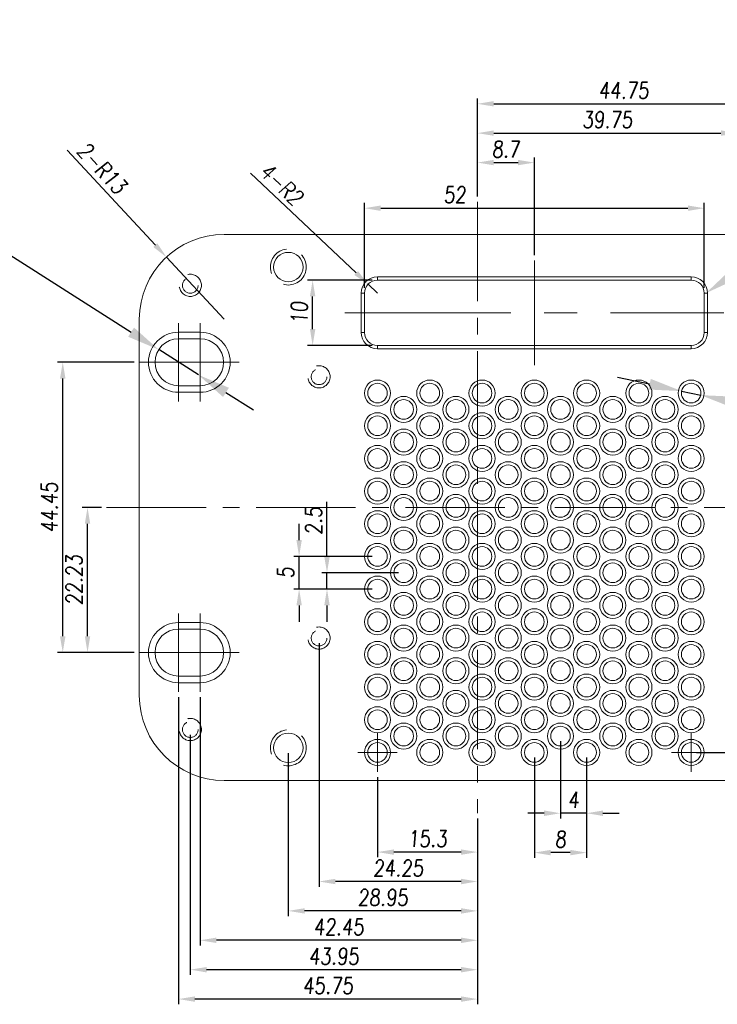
# Model space of a CAD drawing. Header units: millimetres. Extents: x 4497 to 13960, y 12291 to 16372.
# Tile 74 of 217: x 4630 to 4737, y 15098 to 15249. Entities that reach past the tile are written whole.
import ezdxf
from ezdxf import colors
from ezdxf.entities.mleader import LeaderData, LeaderLine
from ezdxf.math import Vec2, Vec3

# ---------------------------------------------------------------- set-up
doc = ezdxf.new("R2010")
doc.units = ezdxf.units.MM
doc.header["$LTSCALE"] = 0.8
doc.header["$PDMODE"] = 3
doc.header["$PDSIZE"] = 0.3125
for name, pattern in [('CENTER', [50.8, 31.75, -6.35, 6.35, -6.35]), ('CENTER2', [28.575, 19.05, -3.175, 3.175, -3.175]), ('HIDDEN', [9.525, 6.35, -3.175])]:
    doc.linetypes.add(name, pattern=pattern)
doc.layers.get('0').update_dxf_attribs({"linetype": 'CONTINUOUS', "lineweight": 0})
doc.layers.get('Defpoints').update_dxf_attribs({"linetype": 'CONTINUOUS', "lineweight": 0})
for name, color, linetype, lineweight in [('1', 2, 'CENTER', 0), ('2', 3, 'CONTINUOUS', 0), ('3', 5, 'HIDDEN', 0), ('4', 1, 'CENTER2', 9), ('P', 1, 'CONTINUOUS', 0)]:
    doc.layers.add(name, color=color, linetype=linetype, lineweight=lineweight)
doc.styles.get("Standard").update_dxf_attribs({"font": 'romans.shx', "width": 0.8, "oblique": 5, "bigfont": 'whgtxt.shx'})
doc.dimstyles.get("Standard").update_dxf_attribs({"dimtxt": 2.5, "dimasz": 2.5, "dimexe": 0.8, "dimexo": 0.8, "dimgap": 0.8, "dimtad": 1, "dimdsep": 46, "dimtxsty": 'Standard', "dimcen": 0, "dimclrd": 3, "dimclre": 3, "dimclrt": 3, "dimazin": 0, "dimtp": 0.001, "dimtm": 0.001, "dimtfac": 1, "dimtmove": 0, "dimatfit": 3, "dimfxl": 0, "dimtolj": 1, "dimarcsym": 0})

# ---------------------------------------------------------------- blocks, each defined once
blk = doc.blocks.new('*D1123')
at = {"layer": '2', "color": 3, "lineweight": -2}
for p, q in [((4582.66, 15241.8), (4647.39, 15200.7)), ((4657.69, 15194.16), (4651.61, 15198.02)), ((4661.91, 15191.48), (4666.13, 15188.8))]:
    blk.add_line(p, q, dxfattribs=at)
at = {"layer": '2', "color": 3}
for points in [[(4647.84, 15201.4), (4646.94, 15199.99), (4651.61, 15198.02)], [(4662.36, 15192.18), (4661.46, 15190.77), (4657.69, 15194.16)]]:
    blk.add_solid(points, dxfattribs=at)
at = {"layer": 'Defpoints', "color": 0}
for p in [(4651.61, 15198.02), (4657.69, 15194.16)]:
    blk.add_point(p, dxfattribs=at)
at = {"layer": '2', "color": 3, "insert": (4601.99, 15235.93), "char_height": 5, "attachment_point": 5, "rotation": 327.5842}
blk.add_mtext('\\A1;2-∅7.2 C/S', dxfattribs=at)
blk = doc.blocks.new('*D1124')
at = {"layer": '2', "color": 3, "lineweight": -2}
for p, q in [((4726.74, 15192.72), (4721.85, 15193.77)), ((4731.63, 15191.67), (4734.57, 15191.05)), ((4763.89, 15184.77), (4739.46, 15190))]:
    blk.add_line(p, q, dxfattribs=at)
at = {"layer": '2', "color": 3}
for points in [[(4726.92, 15193.54), (4726.57, 15191.91), (4731.63, 15191.67)], [(4739.63, 15190.82), (4739.28, 15189.19), (4734.57, 15191.05)]]:
    blk.add_solid(points, dxfattribs=at)
at = {"layer": 'Defpoints', "color": 0}
for p in [(4731.63, 15191.67), (4734.57, 15191.05)]:
    blk.add_point(p, dxfattribs=at)
at = {"layer": '2', "color": 3, "insert": (4760.09, 15189.78), "char_height": 5, "attachment_point": 5, "rotation": 347.9263}
blk.add_mtext('\\A1;∅3', dxfattribs=at)
blk = doc.blocks.new('*D1037')
at = {"layer": '2', "color": 3, "lineweight": -2}
for p, q in [((4642.85, 15173.86), (4639.92, 15173.86)), ((4640.72, 15154.14), (4640.72, 15171.36)), ((4647.85, 15151.64), (4639.92, 15151.64))]:
    blk.add_line(p, q, dxfattribs=at)
at = {"layer": '2', "color": 3}
for points in [[(4640.31, 15171.36), (4641.14, 15171.36), (4640.72, 15173.86)], [(4640.31, 15154.14), (4641.14, 15154.14), (4640.72, 15151.64)]]:
    blk.add_solid(points, dxfattribs=at)
at = {"layer": 'Defpoints', "color": 0}
for p in [(4640.72, 15173.86), (4643.65, 15173.86), (4648.65, 15151.64)]:
    blk.add_point(p, dxfattribs=at)
at = {"layer": '2', "color": 3, "insert": (4638.67, 15162.75), "char_height": 2.5, "attachment_point": 5, "rotation": 90}
blk.add_mtext('\\A1;22.23', dxfattribs=at)
blk = doc.blocks.new('*D1038')
at = {"layer": '2', "color": 3, "lineweight": -2}
for p, q in [((4647.85, 15196.09), (4636.13, 15196.09)), ((4636.93, 15154.14), (4636.93, 15193.59)), ((4647.85, 15151.64), (4636.13, 15151.64))]:
    blk.add_line(p, q, dxfattribs=at)
at = {"layer": '2', "color": 3}
for points in [[(4636.51, 15193.59), (4637.35, 15193.59), (4636.93, 15196.09)], [(4636.51, 15154.14), (4637.35, 15154.14), (4636.93, 15151.64)]]:
    blk.add_solid(points, dxfattribs=at)
at = {"layer": 'Defpoints', "color": 0}
for p in [(4636.93, 15196.09), (4648.65, 15196.09), (4648.65, 15151.64)]:
    blk.add_point(p, dxfattribs=at)
at = {"layer": '2', "color": 3, "insert": (4634.88, 15173.86), "char_height": 2.5, "attachment_point": 5, "rotation": 90}
blk.add_mtext('\\A1;44.45', dxfattribs=at)
blk = doc.blocks.new('*D1039')
at = {"layer": '2', "color": 3, "lineweight": -2}
for p, q in [((4685.1, 15132.56), (4685.1, 15120.3)), ((4700.4, 15126.26), (4700.4, 15120.3)), ((4697.9, 15121.1), (4687.6, 15121.1))]:
    blk.add_line(p, q, dxfattribs=at)
at = {"layer": '2', "color": 3}
for points in [[(4687.6, 15121.51), (4687.6, 15120.68), (4685.1, 15121.1)], [(4697.9, 15121.51), (4697.9, 15120.68), (4700.4, 15121.1)]]:
    blk.add_solid(points, dxfattribs=at)
at = {"layer": 'Defpoints', "color": 0}
for p in [(4685.1, 15133.36), (4700.4, 15127.06), (4685.1, 15121.1)]:
    blk.add_point(p, dxfattribs=at)
at = {"layer": '2', "color": 3, "insert": (4692.75, 15123.15), "char_height": 2.5, "attachment_point": 5}
blk.add_mtext('\\A1;15.3', dxfattribs=at)
blk = doc.blocks.new('*D1040')
at = {"layer": '2', "color": 3, "lineweight": -2}
for p, q in [((4676.15, 15153.06), (4676.15, 15115.8)), ((4700.4, 15126.26), (4700.4, 15115.8)), ((4697.9, 15116.6), (4678.65, 15116.6))]:
    blk.add_line(p, q, dxfattribs=at)
at = {"layer": '2', "color": 3}
for points in [[(4678.65, 15117.01), (4678.65, 15116.18), (4676.15, 15116.6)], [(4697.9, 15117.01), (4697.9, 15116.18), (4700.4, 15116.6)]]:
    blk.add_solid(points, dxfattribs=at)
at = {"layer": 'Defpoints', "color": 0}
for p in [(4676.15, 15153.86), (4700.4, 15127.06), (4676.15, 15116.6)]:
    blk.add_point(p, dxfattribs=at)
at = {"layer": '2', "color": 3, "insert": (4688.28, 15118.65), "char_height": 2.5, "attachment_point": 5}
blk.add_mtext('\\A1;24.25', dxfattribs=at)
blk = doc.blocks.new('*D1041')
at = {"layer": '2', "color": 3, "lineweight": -2}
for p, q in [((4671.45, 15136.26), (4671.45, 15111.3)), ((4700.4, 15126.26), (4700.4, 15111.3)), ((4697.9, 15112.1), (4673.95, 15112.1))]:
    blk.add_line(p, q, dxfattribs=at)
at = {"layer": '2', "color": 3}
for points in [[(4673.95, 15112.51), (4673.95, 15111.68), (4671.45, 15112.1)], [(4697.9, 15112.51), (4697.9, 15111.68), (4700.4, 15112.1)]]:
    blk.add_solid(points, dxfattribs=at)
at = {"layer": 'Defpoints', "color": 0}
for p in [(4671.45, 15137.06), (4700.4, 15127.06), (4671.45, 15112.1)]:
    blk.add_point(p, dxfattribs=at)
at = {"layer": '2', "color": 3, "insert": (4685.93, 15114.15), "char_height": 2.5, "attachment_point": 5}
blk.add_mtext('\\A1;28.95', dxfattribs=at)
blk = doc.blocks.new('*D1042')
at = {"layer": '2', "color": 3, "lineweight": -2}
for p, q in [((4657.95, 15144.84), (4657.95, 15106.8)), ((4700.4, 15126.26), (4700.4, 15106.8)), ((4697.9, 15107.6), (4660.45, 15107.6))]:
    blk.add_line(p, q, dxfattribs=at)
at = {"layer": '2', "color": 3}
for points in [[(4660.45, 15108.01), (4660.45, 15107.18), (4657.95, 15107.6)], [(4697.9, 15108.01), (4697.9, 15107.18), (4700.4, 15107.6)]]:
    blk.add_solid(points, dxfattribs=at)
at = {"layer": 'Defpoints', "color": 0}
for p in [(4657.95, 15145.64), (4700.4, 15127.06), (4657.95, 15107.6)]:
    blk.add_point(p, dxfattribs=at)
at = {"layer": '2', "color": 3, "insert": (4679.18, 15109.65), "char_height": 2.5, "attachment_point": 5}
blk.add_mtext('\\A1;42.45', dxfattribs=at)
blk = doc.blocks.new('*D1043')
at = {"layer": '2', "color": 3, "lineweight": -2}
for p, q in [((4656.45, 15139.06), (4656.45, 15102.3)), ((4700.4, 15126.26), (4700.4, 15102.3)), ((4697.9, 15103.1), (4658.95, 15103.1))]:
    blk.add_line(p, q, dxfattribs=at)
at = {"layer": '2', "color": 3}
for points in [[(4658.95, 15103.51), (4658.95, 15102.68), (4656.45, 15103.1)], [(4697.9, 15103.51), (4697.9, 15102.68), (4700.4, 15103.1)]]:
    blk.add_solid(points, dxfattribs=at)
at = {"layer": 'Defpoints', "color": 0}
for p in [(4656.45, 15139.86), (4700.4, 15127.06), (4656.45, 15103.1)]:
    blk.add_point(p, dxfattribs=at)
at = {"layer": '2', "color": 3, "insert": (4678.43, 15105.15), "char_height": 2.5, "attachment_point": 5}
blk.add_mtext('\\A1;43.95', dxfattribs=at)
blk = doc.blocks.new('*D1044')
at = {"layer": '2', "color": 3, "lineweight": -2}
for p, q in [((4654.65, 15144.84), (4654.65, 15097.8)), ((4700.4, 15126.26), (4700.4, 15097.8)), ((4697.9, 15098.6), (4657.15, 15098.6))]:
    blk.add_line(p, q, dxfattribs=at)
at = {"layer": '2', "color": 3}
for points in [[(4657.15, 15099.01), (4657.15, 15098.18), (4654.65, 15098.6)], [(4697.9, 15099.01), (4697.9, 15098.18), (4700.4, 15098.6)]]:
    blk.add_solid(points, dxfattribs=at)
at = {"layer": 'Defpoints', "color": 0}
for p in [(4654.65, 15145.64), (4700.4, 15127.06), (4654.65, 15098.6)]:
    blk.add_point(p, dxfattribs=at)
at = {"layer": '2', "color": 3, "insert": (4677.53, 15100.65), "char_height": 2.5, "attachment_point": 5}
blk.add_mtext('\\A1;45.75', dxfattribs=at)
blk = doc.blocks.new('*D1045')
at = {"layer": '2', "color": 3, "lineweight": -2}
for p, q in [((4637.6, 15228.55), (4651.1, 15214.01)), ((4661.65, 15202.66), (4652.8, 15212.18))]:
    blk.add_line(p, q, dxfattribs=at)
at = {"layer": '2', "color": 3}
blk.add_solid([(4651.4, 15214.3), (4650.79, 15213.73), (4652.8, 15212.18)], dxfattribs=at)
at = {"layer": 'Defpoints', "color": 0}
for p in [(4652.8, 15212.18), (4661.65, 15202.66)]:
    blk.add_point(p, dxfattribs=at)
at = {"layer": '2', "color": 3, "insert": (4642.96, 15225.79), "char_height": 2.5, "attachment_point": 5, "rotation": 312.9004}
blk.add_mtext('\\A1;2-R13', dxfattribs=at)
blk = doc.blocks.new('*D1046')
at = {"layer": '2', "color": 3, "lineweight": -2}
for p, q in [((4683.1, 15207.46), (4683.1, 15220.47)), ((4685.6, 15219.67), (4732.6, 15219.67)), ((4735.1, 15207.46), (4735.1, 15220.47))]:
    blk.add_line(p, q, dxfattribs=at)
at = {"layer": '2', "color": 3}
for points in [[(4685.6, 15220.09), (4685.6, 15219.26), (4683.1, 15219.67)], [(4732.6, 15220.09), (4732.6, 15219.26), (4735.1, 15219.67)]]:
    blk.add_solid(points, dxfattribs=at)
at = {"layer": 'Defpoints', "color": 0}
for p in [(4735.1, 15219.67), (4683.1, 15206.66), (4735.1, 15206.66)]:
    blk.add_point(p, dxfattribs=at)
at = {"layer": '2', "color": 3, "insert": (4696.94, 15221.72), "char_height": 2.5, "attachment_point": 5}
blk.add_mtext('\\A1;52', dxfattribs=at)
blk = doc.blocks.new('*D1047')
at = {"layer": '2', "color": 3, "lineweight": -2}
for p, q in [((4700.4, 15221.46), (4700.4, 15227.45)), ((4702.9, 15226.65), (4706.6, 15226.65)), ((4709.1, 15212.46), (4709.1, 15227.45))]:
    blk.add_line(p, q, dxfattribs=at)
at = {"layer": '2', "color": 3}
for points in [[(4702.9, 15227.07), (4702.9, 15226.24), (4700.4, 15226.65)], [(4706.6, 15227.07), (4706.6, 15226.24), (4709.1, 15226.65)]]:
    blk.add_solid(points, dxfattribs=at)
at = {"layer": 'Defpoints', "color": 0}
for p in [(4709.1, 15226.65), (4700.4, 15220.66), (4709.1, 15211.66)]:
    blk.add_point(p, dxfattribs=at)
at = {"layer": '2', "color": 3, "insert": (4704.75, 15228.7), "char_height": 2.5, "attachment_point": 5}
blk.add_mtext('\\A1;8.7', dxfattribs=at)
blk = doc.blocks.new('*D1048')
at = {"layer": '2', "color": 3, "lineweight": -2}
for p, q in [((4700.4, 15221.46), (4700.4, 15236.45)), ((4745.15, 15208.66), (4745.15, 15236.45)), ((4702.9, 15235.65), (4742.65, 15235.65))]:
    blk.add_line(p, q, dxfattribs=at)
at = {"layer": '2', "color": 3}
for points in [[(4702.9, 15236.07), (4702.9, 15235.24), (4700.4, 15235.65)], [(4742.65, 15236.07), (4742.65, 15235.24), (4745.15, 15235.65)]]:
    blk.add_solid(points, dxfattribs=at)
at = {"layer": 'Defpoints', "color": 0}
for p in [(4745.15, 15235.65), (4700.4, 15220.66), (4745.15, 15207.86)]:
    blk.add_point(p, dxfattribs=at)
at = {"layer": '2', "color": 3, "insert": (4722.78, 15237.7), "char_height": 2.5, "attachment_point": 5}
blk.add_mtext('\\A1;44.75', dxfattribs=at)
blk = doc.blocks.new('*D1049')
at = {"layer": '2', "color": 3, "lineweight": -2}
for p, q in [((4700.4, 15221.46), (4700.4, 15231.96)), ((4702.9, 15231.16), (4737.65, 15231.16)), ((4740.15, 15140.66), (4740.15, 15231.96))]:
    blk.add_line(p, q, dxfattribs=at)
at = {"layer": '2', "color": 3}
for points in [[(4702.9, 15231.58), (4702.9, 15230.75), (4700.4, 15231.16)], [(4737.65, 15231.58), (4737.65, 15230.75), (4740.15, 15231.16)]]:
    blk.add_solid(points, dxfattribs=at)
at = {"layer": 'Defpoints', "color": 0}
for p in [(4740.15, 15231.16), (4700.4, 15220.66), (4740.15, 15139.86)]:
    blk.add_point(p, dxfattribs=at)
at = {"layer": '2', "color": 3, "insert": (4720.28, 15233.21), "char_height": 2.5, "attachment_point": 5}
blk.add_mtext('\\A1;39.75', dxfattribs=at)
blk = doc.blocks.new('*D1053')
at = {"layer": '2', "color": 3, "lineweight": -2}
for p, q in [((4757.95, 15173.86), (4774.2, 15173.86)), ((4773.4, 15171.36), (4773.4, 15138.86)), ((4733.9, 15136.36), (4774.2, 15136.36))]:
    blk.add_line(p, q, dxfattribs=at)
at = {"layer": '2', "color": 3}
for points in [[(4772.98, 15171.36), (4773.81, 15171.36), (4773.4, 15173.86)], [(4772.98, 15138.86), (4773.81, 15138.86), (4773.4, 15136.36)]]:
    blk.add_solid(points, dxfattribs=at)
at = {"layer": 'Defpoints', "color": 0}
for p in [(4757.15, 15173.86), (4733.1, 15136.36), (4773.4, 15136.36)]:
    blk.add_point(p, dxfattribs=at)
at = {"layer": '2', "color": 3, "insert": (4771.35, 15155.11), "char_height": 2.5, "attachment_point": 5, "rotation": 90}
blk.add_mtext('\\A1;37.5', dxfattribs=at)
blk = doc.blocks.new('*D1054')
at = {"layer": '2', "color": 3, "lineweight": -2}
for p, q in [((4684.3, 15208.66), (4674.37, 15208.66)), ((4675.17, 15201.16), (4675.17, 15206.16)), ((4684.3, 15198.66), (4674.37, 15198.66))]:
    blk.add_line(p, q, dxfattribs=at)
at = {"layer": '2', "color": 3}
for points in [[(4674.76, 15206.16), (4675.59, 15206.16), (4675.17, 15208.66)], [(4674.76, 15201.16), (4675.59, 15201.16), (4675.17, 15198.66)]]:
    blk.add_solid(points, dxfattribs=at)
at = {"layer": 'Defpoints', "color": 0}
for p in [(4675.17, 15208.66), (4685.1, 15208.66), (4685.1, 15198.66)]:
    blk.add_point(p, dxfattribs=at)
at = {"layer": '2', "color": 3, "insert": (4673.12, 15203.66), "char_height": 2.5, "attachment_point": 5, "rotation": 90}
blk.add_mtext('\\A1;10', dxfattribs=at)
blk = doc.blocks.new('*D1055')
at = {"layer": '2', "color": 3, "lineweight": -2}
for p, q in [((4665.65, 15225.01), (4681.83, 15209.75)), ((4685.1, 15206.66), (4683.65, 15208.03))]:
    blk.add_line(p, q, dxfattribs=at)
at = {"layer": '2', "color": 3}
blk.add_solid([(4682.11, 15210.05), (4681.54, 15209.45), (4683.65, 15208.03)], dxfattribs=at)
at = {"layer": 'Defpoints', "color": 0}
for p in [(4683.65, 15208.03), (4685.1, 15206.66)]:
    blk.add_point(p, dxfattribs=at)
at = {"layer": '2', "color": 3, "insert": (4670.44, 15223.31), "char_height": 2.5, "attachment_point": 5, "rotation": 316.6688}
blk.add_mtext('\\A1;4-R2', dxfattribs=at)
blk = doc.blocks.new('*D1070')
at = {"layer": '2', "color": 3, "lineweight": -2}
for p, q in [((4713.1, 15138.06), (4713.1, 15126.25)), ((4717.1, 15135.56), (4717.1, 15126.25)), ((4710.6, 15127.05), (4708.1, 15127.05)), ((4717.1, 15127.05), (4713.1, 15127.05)), ((4719.6, 15127.05), (4722.1, 15127.05))]:
    blk.add_line(p, q, dxfattribs=at)
at = {"layer": '2', "color": 3}
for points in [[(4710.6, 15127.47), (4710.6, 15126.63), (4713.1, 15127.05)], [(4719.6, 15127.47), (4719.6, 15126.63), (4717.1, 15127.05)]]:
    blk.add_solid(points, dxfattribs=at)
at = {"layer": 'Defpoints', "color": 0}
for p in [(4713.1, 15138.86), (4717.1, 15136.36), (4713.1, 15127.05)]:
    blk.add_point(p, dxfattribs=at)
at = {"layer": '2', "color": 3, "insert": (4715.1, 15129.1), "char_height": 2.5, "attachment_point": 5}
blk.add_mtext('\\A1;4', dxfattribs=at)
blk = doc.blocks.new('*D1071')
at = {"layer": '2', "color": 3, "lineweight": -2}
for p, q in [((4709.1, 15135.56), (4709.1, 15120.22)), ((4717.1, 15135.56), (4717.1, 15120.22)), ((4714.6, 15121.02), (4711.6, 15121.02))]:
    blk.add_line(p, q, dxfattribs=at)
at = {"layer": '2', "color": 3}
for points in [[(4711.6, 15121.44), (4711.6, 15120.6), (4709.1, 15121.02)], [(4714.6, 15121.44), (4714.6, 15120.6), (4717.1, 15121.02)]]:
    blk.add_solid(points, dxfattribs=at)
at = {"layer": 'Defpoints', "color": 0}
for p in [(4709.1, 15136.36), (4717.1, 15136.36), (4709.1, 15121.02)]:
    blk.add_point(p, dxfattribs=at)
at = {"layer": '2', "color": 3, "insert": (4713.1, 15123.07), "char_height": 2.5, "attachment_point": 5}
blk.add_mtext('\\A1;8', dxfattribs=at)
blk = doc.blocks.new('*D1072')
at = {"layer": '2', "color": 3, "lineweight": -2}
for p, q in [((4673.1, 15168.86), (4673.1, 15171.36)), ((4684.3, 15166.36), (4672.3, 15166.36)), ((4673.1, 15161.36), (4673.1, 15166.36)), ((4684.3, 15161.36), (4672.3, 15161.36)), ((4673.1, 15158.86), (4673.1, 15156.36))]:
    blk.add_line(p, q, dxfattribs=at)
at = {"layer": '2', "color": 3}
for points in [[(4672.69, 15168.86), (4673.52, 15168.86), (4673.1, 15166.36)], [(4672.69, 15158.86), (4673.52, 15158.86), (4673.1, 15161.36)]]:
    blk.add_solid(points, dxfattribs=at)
at = {"layer": 'Defpoints', "color": 0}
for p in [(4673.1, 15166.36), (4685.1, 15166.36), (4685.1, 15161.36)]:
    blk.add_point(p, dxfattribs=at)
at = {"layer": '2', "color": 3, "insert": (4671.05, 15163.86), "char_height": 2.5, "attachment_point": 5, "rotation": 90}
blk.add_mtext('\\A1;5', dxfattribs=at)
blk = doc.blocks.new('*D1073')
at = {"layer": '2', "color": 3, "lineweight": -2}
for p, q in [((4677.37, 15166.36), (4677.37, 15174.73)), ((4688.3, 15163.86), (4676.57, 15163.86)), ((4677.37, 15161.36), (4677.37, 15163.86)), ((4684.3, 15161.36), (4676.57, 15161.36)), ((4677.37, 15158.86), (4677.37, 15156.36))]:
    blk.add_line(p, q, dxfattribs=at)
at = {"layer": '2', "color": 3}
for points in [[(4676.95, 15166.36), (4677.79, 15166.36), (4677.37, 15163.86)], [(4676.95, 15158.86), (4677.79, 15158.86), (4677.37, 15161.36)]]:
    blk.add_solid(points, dxfattribs=at)
at = {"layer": 'Defpoints', "color": 0}
for p in [(4677.37, 15163.86), (4689.1, 15163.86), (4685.1, 15161.36)]:
    blk.add_point(p, dxfattribs=at)
at = {"layer": '2', "color": 3, "insert": (4675.32, 15171.8), "char_height": 2.5, "attachment_point": 5, "rotation": 90}
blk.add_mtext('\\A1;2.5', dxfattribs=at)

msp = doc.modelspace()

# ---------------------------------------------------------------- linework, layer by layer
at = {"lineweight": 15}
for p, q in [((4661.65, 15215.661), (4752.15, 15215.661)), ((4648.65, 15202.661), (4648.65, 15145.061)), ((4654.65, 15200.686), (4654.65, 15199.686)), ((4654.65, 15200.686), (4657.95, 15200.686)), ((4654.65, 15199.686), (4657.95, 15199.686)), ((4657.95, 15200.686), (4657.95, 15199.686)), ((4654.65, 15191.486), (4654.65, 15192.486)), ((4657.95, 15192.486), (4654.65, 15192.486)), ((4657.95, 15191.486), (4657.95, 15192.486)), ((4657.95, 15191.486), (4654.65, 15191.486)), ((4654.65, 15156.236), (4654.65, 15155.236)), ((4654.65, 15156.236), (4657.95, 15156.236)), ((4657.95, 15156.236), (4657.95, 15155.236)), ((4654.65, 15155.236), (4657.95, 15155.236)), ((4654.65, 15147.036), (4654.65, 15148.036)), ((4657.95, 15148.036), (4654.65, 15148.036)), ((4657.95, 15147.036), (4654.65, 15147.036)), ((4657.95, 15147.036), (4657.95, 15148.036)), ((4752.15, 15132.061), (4661.65, 15132.061))]:
    msp.add_line(p, q, dxfattribs=at)
for centre, radius in [((4671.45, 15210.661), 2.25), ((4685.1, 15191.361), 2), ((4685.1, 15191.361), 1.5), ((4693.1, 15191.361), 2), ((4693.1, 15191.361), 1.5), ((4701.1, 15191.361), 2), ((4701.1, 15191.361), 1.5), ((4709.1, 15191.361), 2), ((4709.1, 15191.361), 1.5), ((4717.1, 15191.361), 2), ((4717.1, 15191.361), 1.5), ((4725.1, 15191.361), 2), ((4725.1, 15191.361), 1.5), ((4733.1, 15191.361), 2), ((4733.1, 15191.361), 1.5), ((4689.1, 15188.861), 2), ((4697.1, 15188.861), 2), ((4705.1, 15188.861), 2), ((4713.1, 15188.861), 2), ((4721.1, 15188.861), 2), ((4729.1, 15188.861), 2), ((4689.1, 15188.861), 1.5), ((4697.1, 15188.861), 1.5), ((4705.1, 15188.861), 1.5), ((4713.1, 15188.861), 1.5), ((4721.1, 15188.861), 1.5), ((4729.1, 15188.861), 1.5), ((4685.1, 15186.361), 2), ((4685.1, 15186.361), 1.5), ((4693.1, 15186.361), 2), ((4693.1, 15186.361), 1.5), ((4701.1, 15186.361), 2), ((4701.1, 15186.361), 1.5), ((4709.1, 15186.361), 2), ((4709.1, 15186.361), 1.5), ((4717.1, 15186.361), 2), ((4717.1, 15186.361), 1.5), ((4725.1, 15186.361), 2), ((4725.1, 15186.361), 1.5), ((4733.1, 15186.361), 2), ((4733.1, 15186.361), 1.5), ((4689.1, 15183.861), 2), ((4689.1, 15183.861), 1.5), ((4697.1, 15183.861), 2), ((4697.1, 15183.861), 1.5), ((4705.1, 15183.861), 2), ((4705.1, 15183.861), 1.5), ((4713.1, 15183.861), 2), ((4713.1, 15183.861), 1.5), ((4721.1, 15183.861), 2), ((4721.1, 15183.861), 1.5), ((4729.1, 15183.861), 2), ((4729.1, 15183.861), 1.5), ((4685.1, 15181.361), 2), ((4693.1, 15181.361), 2), ((4701.1, 15181.361), 2), ((4709.1, 15181.361), 2), ((4717.1, 15181.361), 2), ((4725.1, 15181.361), 2), ((4733.1, 15181.361), 2), ((4685.1, 15181.361), 1.5), ((4693.1, 15181.361), 1.5), ((4701.1, 15181.361), 1.5), ((4709.1, 15181.361), 1.5), ((4717.1, 15181.361), 1.5), ((4725.1, 15181.361), 1.5), ((4733.1, 15181.361), 1.5), ((4689.1, 15178.861), 2), ((4689.1, 15178.861), 1.5), ((4697.1, 15178.861), 2), ((4697.1, 15178.861), 1.5), ((4705.1, 15178.861), 2), ((4705.1, 15178.861), 1.5), ((4713.1, 15178.861), 2), ((4713.1, 15178.861), 1.5), ((4721.1, 15178.861), 2), ((4721.1, 15178.861), 1.5), ((4729.1, 15178.861), 2), ((4729.1, 15178.861), 1.5), ((4685.1, 15176.361), 2), ((4685.1, 15176.361), 1.5), ((4693.1, 15176.361), 2), ((4693.1, 15176.361), 1.5), ((4701.1, 15176.361), 2), ((4701.1, 15176.361), 1.5), ((4709.1, 15176.361), 2), ((4709.1, 15176.361), 1.5), ((4717.1, 15176.361), 2), ((4717.1, 15176.361), 1.5), ((4725.1, 15176.361), 2), ((4725.1, 15176.361), 1.5), ((4733.1, 15176.361), 2), ((4733.1, 15176.361), 1.5), ((4689.1, 15173.861), 2), ((4697.1, 15173.861), 2), ((4705.1, 15173.861), 2), ((4713.1, 15173.861), 2), ((4721.1, 15173.861), 2), ((4729.1, 15173.861), 2), ((4689.1, 15173.861), 1.5), ((4697.1, 15173.861), 1.5), ((4705.1, 15173.861), 1.5), ((4713.1, 15173.861), 1.5), ((4721.1, 15173.861), 1.5), ((4729.1, 15173.861), 1.5), ((4685.1, 15171.361), 2), ((4685.1, 15171.361), 1.5), ((4693.1, 15171.361), 2), ((4693.1, 15171.361), 1.5), ((4701.1, 15171.361), 2), ((4701.1, 15171.361), 1.5), ((4709.1, 15171.361), 2), ((4709.1, 15171.361), 1.5), ((4717.1, 15171.361), 2), ((4717.1, 15171.361), 1.5), ((4725.1, 15171.361), 2), ((4725.1, 15171.361), 1.5), ((4733.1, 15171.361), 2), ((4733.1, 15171.361), 1.5), ((4689.1, 15168.861), 2), ((4697.1, 15168.861), 2), ((4705.1, 15168.861), 2), ((4713.1, 15168.861), 2), ((4721.1, 15168.861), 2), ((4729.1, 15168.861), 2), ((4689.1, 15168.861), 1.5), ((4697.1, 15168.861), 1.5), ((4705.1, 15168.861), 1.5), ((4713.1, 15168.861), 1.5), ((4721.1, 15168.861), 1.5), ((4729.1, 15168.861), 1.5), ((4685.1, 15166.361), 2), ((4685.1, 15166.361), 1.5), ((4693.1, 15166.361), 2), ((4693.1, 15166.361), 1.5), ((4701.1, 15166.361), 2), ((4701.1, 15166.361), 1.5), ((4709.1, 15166.361), 2), ((4709.1, 15166.361), 1.5), ((4717.1, 15166.361), 2), ((4717.1, 15166.361), 1.5), ((4725.1, 15166.361), 2), ((4725.1, 15166.361), 1.5), ((4733.1, 15166.361), 2), ((4733.1, 15166.361), 1.5), ((4689.1, 15163.861), 2), ((4689.1, 15163.861), 1.5), ((4697.1, 15163.861), 2), ((4697.1, 15163.861), 1.5), ((4705.1, 15163.861), 2), ((4705.1, 15163.861), 1.5), ((4713.1, 15163.861), 2), ((4713.1, 15163.861), 1.5), ((4721.1, 15163.861), 2), ((4721.1, 15163.861), 1.5), ((4729.1, 15163.861), 2), ((4729.1, 15163.861), 1.5), ((4685.1, 15161.361), 2), ((4693.1, 15161.361), 2), ((4701.1, 15161.361), 2), ((4709.1, 15161.361), 2), ((4717.1, 15161.361), 2), ((4725.1, 15161.361), 2), ((4733.1, 15161.361), 2), ((4685.1, 15161.361), 1.5), ((4693.1, 15161.361), 1.5), ((4701.1, 15161.361), 1.5), ((4709.1, 15161.361), 1.5), ((4717.1, 15161.361), 1.5), ((4725.1, 15161.361), 1.5), ((4733.1, 15161.361), 1.5), ((4689.1, 15158.861), 2), ((4689.1, 15158.861), 1.5), ((4697.1, 15158.861), 2), ((4697.1, 15158.861), 1.5), ((4705.1, 15158.861), 2), ((4705.1, 15158.861), 1.5), ((4713.1, 15158.861), 2), ((4713.1, 15158.861), 1.5), ((4721.1, 15158.861), 2), ((4721.1, 15158.861), 1.5), ((4729.1, 15158.861), 2), ((4729.1, 15158.861), 1.5), ((4685.1, 15156.361), 2), ((4685.1, 15156.361), 1.5), ((4693.1, 15156.361), 2), ((4693.1, 15156.361), 1.5), ((4701.1, 15156.361), 2), ((4701.1, 15156.361), 1.5), ((4709.1, 15156.361), 2), ((4709.1, 15156.361), 1.5), ((4717.1, 15156.361), 2), ((4717.1, 15156.361), 1.5), ((4725.1, 15156.361), 2), ((4725.1, 15156.361), 1.5), ((4733.1, 15156.361), 2), ((4733.1, 15156.361), 1.5), ((4689.1, 15153.861), 2), ((4697.1, 15153.861), 2), ((4705.1, 15153.861), 2), ((4713.1, 15153.861), 2), ((4721.1, 15153.861), 2), ((4729.1, 15153.861), 2), ((4689.1, 15153.861), 1.5), ((4697.1, 15153.861), 1.5), ((4705.1, 15153.861), 1.5), ((4713.1, 15153.861), 1.5), ((4721.1, 15153.861), 1.5), ((4729.1, 15153.861), 1.5), ((4685.1, 15151.361), 2), ((4685.1, 15151.361), 1.5), ((4693.1, 15151.361), 2), ((4693.1, 15151.361), 1.5), ((4701.1, 15151.361), 2), ((4701.1, 15151.361), 1.5), ((4709.1, 15151.361), 2), ((4709.1, 15151.361), 1.5), ((4717.1, 15151.361), 2), ((4717.1, 15151.361), 1.5), ((4725.1, 15151.361), 2), ((4725.1, 15151.361), 1.5), ((4733.1, 15151.361), 2), ((4733.1, 15151.361), 1.5), ((4689.1, 15148.861), 2), ((4689.1, 15148.861), 1.5), ((4697.1, 15148.861), 2), ((4697.1, 15148.861), 1.5), ((4705.1, 15148.861), 2), ((4705.1, 15148.861), 1.5), ((4713.1, 15148.861), 2), ((4713.1, 15148.861), 1.5), ((4721.1, 15148.861), 2), ((4721.1, 15148.861), 1.5), ((4729.1, 15148.861), 2), ((4729.1, 15148.861), 1.5), ((4685.1, 15146.361), 2), ((4693.1, 15146.361), 2), ((4701.1, 15146.361), 2), ((4709.1, 15146.361), 2), ((4717.1, 15146.361), 2), ((4725.1, 15146.361), 2), ((4733.1, 15146.361), 2), ((4685.1, 15146.361), 1.5), ((4693.1, 15146.361), 1.5), ((4701.1, 15146.361), 1.5), ((4709.1, 15146.361), 1.5), ((4717.1, 15146.361), 1.5), ((4725.1, 15146.361), 1.5), ((4733.1, 15146.361), 1.5), ((4689.1, 15143.861), 2), ((4689.1, 15143.861), 1.5), ((4697.1, 15143.861), 2), ((4697.1, 15143.861), 1.5), ((4705.1, 15143.861), 2), ((4705.1, 15143.861), 1.5), ((4713.1, 15143.861), 2), ((4713.1, 15143.861), 1.5), ((4721.1, 15143.861), 2), ((4721.1, 15143.861), 1.5), ((4729.1, 15143.861), 2), ((4729.1, 15143.861), 1.5), ((4685.1, 15141.361), 2), ((4685.1, 15141.361), 1.5), ((4693.1, 15141.361), 2), ((4693.1, 15141.361), 1.5), ((4701.1, 15141.361), 2), ((4701.1, 15141.361), 1.5), ((4709.1, 15141.361), 2), ((4709.1, 15141.361), 1.5), ((4717.1, 15141.361), 2), ((4717.1, 15141.361), 1.5), ((4725.1, 15141.361), 2), ((4725.1, 15141.361), 1.5), ((4733.1, 15141.361), 2), ((4733.1, 15141.361), 1.5), ((4689.1, 15138.861), 2), ((4697.1, 15138.861), 2), ((4705.1, 15138.861), 2), ((4713.1, 15138.861), 2), ((4721.1, 15138.861), 2), ((4729.1, 15138.861), 2), ((4671.45, 15137.061), 2.25), ((4689.1, 15138.861), 1.5), ((4697.1, 15138.861), 1.5), ((4705.1, 15138.861), 1.5), ((4713.1, 15138.861), 1.5), ((4721.1, 15138.861), 1.5), ((4729.1, 15138.861), 1.5), ((4685.1, 15136.361), 2), ((4685.1, 15136.361), 1.5), ((4693.1, 15136.361), 2), ((4693.1, 15136.361), 1.5), ((4701.1, 15136.361), 2), ((4701.1, 15136.361), 1.5), ((4709.1, 15136.361), 2), ((4709.1, 15136.361), 1.5), ((4717.1, 15136.361), 2), ((4717.1, 15136.361), 1.5), ((4725.1, 15136.361), 2), ((4725.1, 15136.361), 1.5), ((4733.1, 15136.361), 2), ((4733.1, 15136.361), 1.5)]:
    msp.add_circle(centre, radius, dxfattribs=at)
for centre, radius, start, end in [((4661.65, 15202.661), 13, 90, 180), ((4654.65, 15196.086), 4.6, 90, 270), ((4654.65, 15196.086), 3.6, 90, 270), ((4657.95, 15196.086), 4.6, 270, 90), ((4657.95, 15196.086), 3.6, 270, 90), ((4654.65, 15151.636), 4.6, 90, 270), ((4657.95, 15151.636), 4.6, 270, 90), ((4654.65, 15151.636), 3.6, 90, 270), ((4657.95, 15151.636), 3.6, 270, 90), ((4661.65, 15145.061), 13, 180, 270)]:
    msp.add_arc(centre, radius, start, end, dxfattribs=at)
at = {"layer": '1'}
for p, q in [((4709.1, 15211.661), (4709.1, 15195.661)), ((4680.1, 15203.661), (4738.1, 15203.661)), ((4654.65, 15190.086), (4654.65, 15202.086)), ((4657.95, 15190.086), (4657.95, 15202.086)), ((4648.65, 15196.086), (4660.65, 15196.086)), ((4651.95, 15196.086), (4663.95, 15196.086)), ((4654.65, 15145.636), (4654.65, 15157.636)), ((4657.95, 15145.636), (4657.95, 15157.636)), ((4648.65, 15151.636), (4660.65, 15151.636)), ((4651.95, 15151.636), (4663.95, 15151.636)), ((4685.1, 15133.361), (4685.1, 15139.361)), ((4733.1, 15133.361), (4733.1, 15139.361)), ((4682.1, 15136.361), (4688.1, 15136.361)), ((4730.1, 15136.361), (4736.1, 15136.361))]:
    msp.add_line(p, q, dxfattribs=at)
at = {"layer": '3'}
for centre, radius in [((4671.45, 15210.661), 2.75), ((4656.45, 15207.861), 1.7), ((4656.45, 15207.861), 1.2), ((4676.15, 15193.861), 1.7), ((4676.15, 15193.861), 1.2), ((4676.15, 15153.861), 1.7), ((4676.15, 15153.861), 1.2), ((4656.45, 15139.861), 1.7), ((4656.45, 15139.861), 1.2), ((4671.45, 15137.061), 2.75)]:
    msp.add_circle(centre, radius, dxfattribs=at)
at = {"layer": '4'}
for p, q in [((4700.4, 15220.661), (4700.4, 15127.061)), ((4643.65, 15173.861), (4757.15, 15173.861))]:
    msp.add_line(p, q, dxfattribs=at)
at = {"layer": 'P'}
for p, q in [((4685.1, 15209.161), (4685.1, 15208.661)), ((4685.1, 15209.161), (4733.1, 15209.161)), ((4685.1, 15208.661), (4733.1, 15208.661)), ((4733.1, 15209.161), (4733.1, 15208.661)), ((4682.6, 15200.661), (4682.6, 15206.661)), ((4682.6, 15206.661), (4683.1, 15206.661)), ((4683.1, 15200.661), (4683.1, 15206.661)), ((4735.1, 15206.661), (4735.1, 15200.661)), ((4735.6, 15206.661), (4735.1, 15206.661)), ((4735.6, 15206.661), (4735.6, 15200.661)), ((4682.6, 15200.661), (4683.1, 15200.661)), ((4735.6, 15200.661), (4735.1, 15200.661)), ((4685.1, 15198.161), (4685.1, 15198.661)), ((4733.1, 15198.661), (4685.1, 15198.661)), ((4733.1, 15198.161), (4685.1, 15198.161)), ((4733.1, 15198.161), (4733.1, 15198.661))]:
    msp.add_line(p, q, dxfattribs=at)
for centre, radius, start, end in [((4685.1, 15206.661), 2.5, 90, 180), ((4685.1, 15206.661), 2, 90, 180), ((4733.1, 15206.661), 2.5, 0, 90), ((4733.1, 15206.661), 2, 0, 90), ((4685.1, 15200.661), 2.5, 180, 270), ((4685.1, 15200.661), 2, 180, 270), ((4733.1, 15200.661), 2.5, 270, 0), ((4733.1, 15200.661), 2, 270, 0)]:
    msp.add_arc(centre, radius, start, end, dxfattribs=at)

# ---------------------------------------------------------------- dimensions: what is measured, and where the dimension line sits
at = {"layer": '2'}
dim = msp.add_diameter_dim_2p(p1=(4657.689, 15194.156), p2=(4651.611, 15198.015), text='2-<> C/S', dimstyle='Standard', override={"dimscale": 2, "dimazin": 2}, dxfattribs=at)
dim.commit()
dim.dimension.update_dxf_attribs({"geometry": '*D1123', "text_midpoint": (4599.092, 15231.365), "dimtype": 163})
for base, p1, p2, picture, middle in [((4745.15, 15235.653), (4700.4, 15220.661), (4745.15, 15207.861), '*D1048', (4722.775, 15237.703)), ((4709.1, 15226.653), (4700.4, 15220.661), (4709.1, 15211.661), '*D1047', (4704.75, 15228.703)), ((4676.15, 15116.598), (4700.4, 15127.061), (4676.15, 15153.861), '*D1040', (4688.275, 15118.648)), ((4654.65, 15098.598), (4700.4, 15127.061), (4654.65, 15145.636), '*D1044', (4677.525, 15100.648)), ((4657.95, 15107.598), (4700.4, 15127.061), (4657.95, 15145.636), '*D1042', (4679.175, 15109.648)), ((4656.45, 15103.098), (4700.4, 15127.061), (4656.45, 15139.861), '*D1043', (4678.425, 15105.148)), ((4713.1, 15127.049), (4717.1, 15136.361), (4713.1, 15138.861), '*D1070', (4715.1, 15129.099)), ((4671.45, 15112.098), (4700.4, 15127.061), (4671.45, 15137.061), '*D1041', (4685.925, 15114.148)), ((4709.1, 15121.022), (4717.1, 15136.361), (4709.1, 15136.361), '*D1071', (4713.1, 15123.072)), ((4685.1, 15121.098), (4700.4, 15127.061), (4685.1, 15133.361), '*D1039', (4692.75, 15123.148))]:
    dim = msp.add_linear_dim(base=base, p1=p1, p2=p2, dimstyle='Standard', override={"dimazin": 2}, dxfattribs=at)
    dim.commit()
    dim.dimension.update_dxf_attribs({"geometry": picture, "text_midpoint": middle})
for base, p1, p2, picture, middle in [((4740.15, 15231.164), (4700.4, 15220.661), (4740.15, 15139.861), '*D1049', (4720.275, 15231.164)), ((4735.1, 15219.675), (4683.1, 15206.661), (4735.1, 15206.661), '*D1046', (4696.94, 15219.675))]:
    dim = msp.add_linear_dim(base=base, p1=p1, p2=p2, dimstyle='Standard', override={"dimazin": 2}, dxfattribs=at)
    dim.commit()
    dim.dimension.update_dxf_attribs({"geometry": picture, "text_midpoint": middle, "dimtype": 160})
for center, mpoint, text, picture, middle in [((4661.65, 15202.661), (4652.801, 15212.184), '2-<>', '*D1045', (4641.457, 15224.391)), ((4685.1, 15206.661), (4683.645, 15208.033), '4-<>', '*D1055', (4669.037, 15221.815))]:
    dim = msp.add_radius_dim(center=center, mpoint=mpoint, text=text, dimstyle='Standard', override={"dimazin": 2}, dxfattribs=at)
    dim.commit()
    dim.dimension.update_dxf_attribs({"geometry": picture, "text_midpoint": middle, "dimtype": 164})
for base, p1, p2, picture, middle in [((4675.174, 15208.661), (4685.1, 15198.661), (4685.1, 15208.661), '*D1054', (4673.124, 15203.661)), ((4636.929, 15196.086), (4648.65, 15151.636), (4648.65, 15196.086), '*D1038', (4634.879, 15173.861)), ((4677.369, 15163.861), (4685.1, 15161.361), (4689.1, 15163.861), '*D1073', (4675.319, 15171.798)), ((4773.396, 15136.361), (4757.15, 15173.861), (4733.1, 15136.361), '*D1053', (4771.346, 15155.111)), ((4673.102, 15166.361), (4685.1, 15161.361), (4685.1, 15166.361), '*D1072', (4671.052, 15163.861))]:
    dim = msp.add_linear_dim(base=base, p1=p1, p2=p2, angle=90, dimstyle='Standard', override={"dimazin": 2}, dxfattribs=at)
    dim.commit()
    dim.dimension.update_dxf_attribs({"geometry": picture, "text_midpoint": middle})
dim = msp.add_diameter_dim_2p(p1=(4731.633, 15191.674), p2=(4734.567, 15191.047), dimstyle='Standard', override={"dimscale": 2, "dimazin": 2}, dxfattribs=at)
dim.commit()
dim.dimension.update_dxf_attribs({"geometry": '*D1124', "text_midpoint": (4759.228, 15185.772), "dimtype": 163})
dim = msp.add_linear_dim(base=(4640.724793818, 15173.860632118), p1=(4648.650047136, 15151.635632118), p2=(4643.650047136, 15173.860632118), angle=90, dimstyle='Standard', override={"dimazin": 2}, dxfattribs=at)
dim.commit()
dim.dimension.update_dxf_attribs({"geometry": '*D1037', "text_midpoint": (4640.724793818, 15162.748132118), "dimtype": 160})

# ---------------------------------------------------------------- leaders
ml = msp.add_multileader_mtext('Standard', dxfattribs=at)
ml.set_content('C0.5', color=256)
ml.set_leader_properties()
ml.build(insert=Vec2(0, 0))
ml.multileader.update_dxf_attribs({"text_right_attachment_type": 6, "dogleg_length": 0.36})
ctx = ml.context
ctx.base_point, ctx.plane_origin = Vec3(4768.978, 15229.26), Vec3(4735.35, 15206.661)
ctx.right_attachment = 6
notes = []
notes.append((ctx, [(0, (1, 1, 0), (4768.618, 15229.26), (1, 0), 0.36, [(0, [(4735.35, 15206.661)], 0, [])])]))
ctx.mtext.insert, ctx.mtext.flow_direction = Vec3(4770.978, 15231.26), 5
for ctx, leaders in notes:
    for number, flags, end, landing, length, lines in leaders:
        leader = LeaderData()
        leader.index, (leader.has_last_leader_line, leader.has_dogleg_vector, leader.attachment_direction) = number, flags
        leader.last_leader_point, leader.dogleg_vector, leader.dogleg_length = Vec3(end), Vec3(landing), length
        for number, points, colour, breaks in lines:
            line = LeaderLine()
            line.index, line.vertices, line.color, line.breaks = number, Vec3.list(points), colors.encode_raw_color(colour), breaks
            leader.lines.append(line)
        ctx.leaders.append(leader)

doc.saveas('drawing.dxf')
